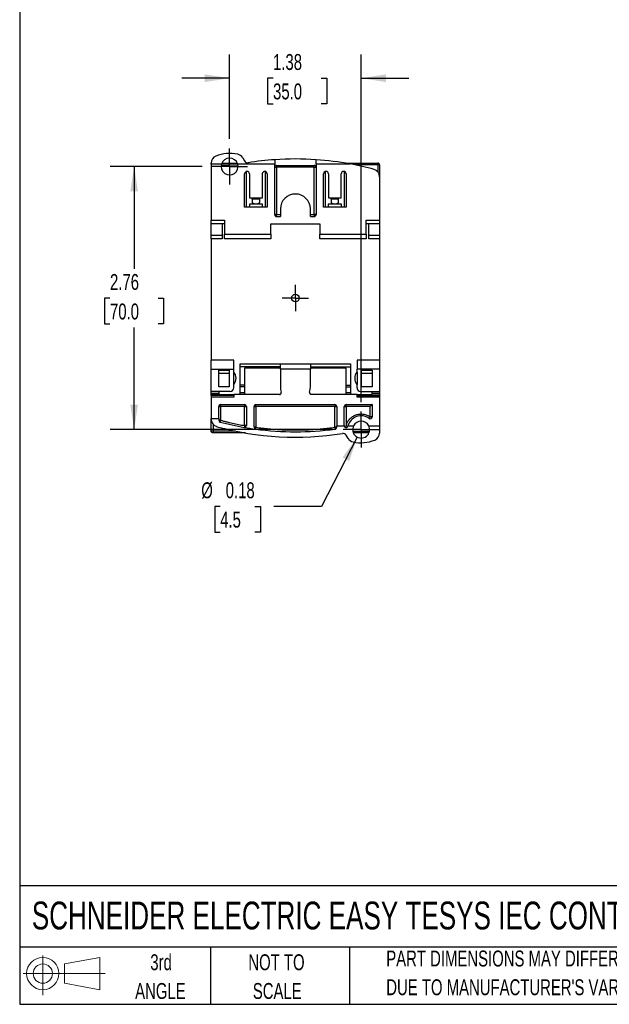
# Model space of a CAD drawing. Header units: inches. Extents: x 0.5 to 21.5, y 0.5 to 16.5.
# Tile 1 of 22: x 0.5 to 6.7, y 0.5 to 10.8. Entities that reach past the tile are written whole.
import ezdxf

# ---------------------------------------------------------------- set-up
doc = ezdxf.new("R2010")
doc.units = ezdxf.units.IN
doc.header["$LTSCALE"] = 2
doc.header["$MEASUREMENT"] = 0
doc.linetypes.add('CENTERX2', pattern=[0.8, 0.5, -0.1, 0.1, -0.1])
doc.layers.add('CENTER', color=40, linetype='CENTERX2')
doc.layers.add('SLD-DEFPOINTS', color=7, linetype='Continuous')
doc.layers.add('DIMENSIONS', color=140, linetype='Continuous', lineweight=25)
doc.layers.add('TEXT', color=140, linetype='Continuous', lineweight=25)
doc.styles.add('SLDTEXTSTYLE0', font='TXT', dxfattribs={"width": 0.7})
doc.dimstyles.new('SLDDIMSTYLE0', dxfattribs={"dimtxt": 0.169922, "dimasz": 0.26, "dimexe": 0, "dimexo": 0.0625, "dimgap": 0.04248, "dimtad": 0, "dimtih": 1, "dimtoh": 1, "dimrnd": 1e-09, "dimzin": 12, "dimdsep": 46, "dimtxsty": 'SLDTEXTSTYLE0', "dimsah": 1, "dimcen": 0.09, "dimadec": 0, "dimazin": 3, "dimtfac": 1, "dimtofl": 0, "dimtmove": 0, "dimatfit": 3, "dimfxl": 0, "dimfrac": 2, "dimtolj": 1, "dimtzin": 12, "dimarcsym": 0})
doc.dimstyles.new('SLDDIMSTYLE1', dxfattribs={"dimtxt": 0.169922, "dimasz": 0.26, "dimexe": 0, "dimexo": 0.0625, "dimgap": 0.04248, "dimtad": 0, "dimtih": 1, "dimtoh": 1, "dimrnd": 1e-09, "dimzin": 12, "dimdsep": 46, "dimtxsty": 'SLDTEXTSTYLE0', "dimsah": 1, "dimcen": 0.09, "dimadec": 0, "dimazin": 3, "dimtfac": 1, "dimtmove": 0, "dimatfit": 0, "dimfxl": 0, "dimfrac": 2, "dimtolj": 1, "dimtzin": 12, "dimarcsym": 0})
doc.dimstyles.new('SLDDIMSTYLE2', dxfattribs={"dimtxt": 0.169922, "dimasz": 0.26, "dimexe": 0, "dimexo": 0.0625, "dimgap": 0.04248, "dimtad": 0, "dimtih": 1, "dimtoh": 1, "dimrnd": 1e-09, "dimdsep": 46, "dimtxsty": 'SLDTEXTSTYLE0', "dimsah": 1, "dimcen": 0, "dimadec": 0, "dimazin": 2, "dimtfac": 1, "dimtofl": 0, "dimtmove": 0, "dimatfit": 3, "dimfxl": 0, "dimfrac": 2, "dimtolj": 1, "dimtzin": 12, "dimarcsym": 0})

# ---------------------------------------------------------------- blocks, each defined once
blk = doc.blocks.new('Block11')
at = {"color": 7, "linetype": 'Continuous', "lineweight": 18}
for p, q in [((0.204, 0.418), (0.204, 0)), ((0.431, 0.328), (0.801, 0.396)), ((0.431, 0.126), (0.431, 0.328)), ((0.801, 0.396), (0.801, 0.058)), ((0, 0.227), (0.856, 0.227)), ((0.431, 0.126), (0.801, 0.058))]:
    blk.add_line(p, q, dxfattribs=at)
for radius in [0.169, 0.101]:
    blk.add_circle((0.204, 0.227), radius, dxfattribs=at)
blk = doc.blocks.new('Block12')
at = {"layer": 'SLD-DEFPOINTS'}
blk.add_blockref('Block11', (0, 0), dxfattribs=at)
blk = doc.blocks.new('SW_NOTE_0_3')
at = {"layer": 'TEXT', "color": 0, "char_height": 0.16667, "attachment_point": 1, "style": 'SLDTEXTSTYLE0'}
for s, insert in [('PART DIMENSIONS MAY DIFFER SLIGHTLY', (0, 0.215)), ("DUE TO MANUFACTURER'S VARIANCES", (0, -0.086))]:
    blk.add_mtext(s, dxfattribs=dict(at, insert=insert))
blk = doc.blocks.new('SW_NOTE_0_4')
at = {"layer": 'TEXT', "color": 0, "char_height": 0.1667, "attachment_point": 2, "style": 'SLDTEXTSTYLE0'}
for s, insert in [('NOT TO', (0.414, 0.215)), ('SCALE', (0.422, -0.086))]:
    blk.add_mtext(s, dxfattribs=dict(at, insert=insert))
blk = doc.blocks.new('SW_NOTE_0_5')
at = {"layer": 'TEXT', "color": 0, "char_height": 0.1667, "attachment_point": 2, "style": 'SLDTEXTSTYLE0'}
for s, insert in [('3rd', (0.182, 0.215)), ('ANGLE', (0.175, -0.086))]:
    blk.add_mtext(s, dxfattribs=dict(at, insert=insert))
blk = doc.blocks.new('_D')
at = {"layer": 'DIMENSIONS'}
for p, q in [((2.41, 9.276), (1.449, 9.276)), ((1.699, 9.276), (1.699, 8.205)), ((1.446, 7.897), (1.389, 7.897)), ((1.389, 7.897), (1.389, 7.627)), ((1.951, 7.897), (2.008, 7.897)), ((2.008, 7.897), (2.008, 7.627)), ((1.389, 7.627), (1.446, 7.627)), ((1.699, 6.52), (1.699, 7.589)), ((2.008, 7.627), (1.951, 7.627)), ((3.788, 6.52), (1.449, 6.52))]:
    blk.add_line(p, q, dxfattribs=at)
for points in [[(1.699, 9.276), (1.659, 9.016), (1.739, 9.016)], [(1.699, 6.52), (1.739, 6.78), (1.659, 6.78)]]:
    blk.add_solid(points, dxfattribs=at)
at = {"layer": 'DIMENSIONS', "char_height": 0.1667, "attachment_point": 1, "style": 'SLDTEXTSTYLE0'}
for s, insert in [('2.76', (1.446, 8.15)), ('70.0', (1.446, 7.841))]:
    blk.add_mtext(s, dxfattribs=dict(at, insert=insert))
blk = doc.blocks.new('_D_1')
at = {"layer": 'DIMENSIONS'}
for p, q in [((2.699, 9.565), (2.699, 10.451)), ((4.077, 6.809), (4.077, 10.451)), ((2.699, 10.201), (2.199, 10.201)), ((3.154, 10.201), (3.097, 10.201)), ((3.097, 10.201), (3.097, 9.931)), ((3.659, 10.201), (3.716, 10.201)), ((3.716, 10.201), (3.716, 9.931)), ((4.077, 10.201), (4.577, 10.201)), ((3.097, 9.931), (3.154, 9.931)), ((3.716, 9.931), (3.659, 9.931))]:
    blk.add_line(p, q, dxfattribs=at)
for points in [[(2.699, 10.201), (2.439, 10.241), (2.439, 10.161)], [(4.077, 10.201), (4.337, 10.161), (4.337, 10.241)]]:
    blk.add_solid(points, dxfattribs=at)
at = {"layer": 'DIMENSIONS', "char_height": 0.1667, "attachment_point": 1, "style": 'SLDTEXTSTYLE0'}
for s, insert in [('1.38', (3.154, 10.454)), ('35.0', (3.154, 10.146))]:
    blk.add_mtext(s, dxfattribs=dict(at, insert=insert))
blk = doc.blocks.new('_D_2')
at = {"layer": 'DIMENSIONS'}
for p, q in [((4.036, 6.441), (3.663, 5.715)), ((2.6, 5.715), (2.543, 5.715)), ((2.543, 5.715), (2.543, 5.445)), ((2.964, 5.715), (3.021, 5.715)), ((3.021, 5.715), (3.021, 5.445)), ((3.663, 5.715), (3.163, 5.715)), ((2.543, 5.445), (2.6, 5.445)), ((3.021, 5.445), (2.964, 5.445))]:
    blk.add_line(p, q, dxfattribs=at)
blk.add_solid([(4.036, 6.441), (3.882, 6.228), (3.953, 6.192)], dxfattribs=at)
at = {"layer": 'DIMENSIONS', "char_height": 0.1667, "attachment_point": 1, "style": 'SLDTEXTSTYLE0'}
for s, insert in [('%%c', (2.402, 5.968)), ('0.18', (2.658, 5.968)), ('4.5', (2.6, 5.66))]:
    blk.add_mtext(s, dxfattribs=dict(at, insert=insert))
blk = doc.blocks.new('SW_CENTERMARKSYMBOL_0')
at = {"layer": 'CENTER', "color": 0}
for p, q in [((0, 0.1), (0, 0.139)), ((-0.1, 0), (-0.139, 0)), ((0, 0), (-0.1, 0)), ((0, 0), (0, 0.1)), ((0, 0), (0, -0.1)), ((0, 0), (0.1, 0)), ((0.1, 0), (0.139, 0)), ((0, -0.1), (0, -0.139))]:
    blk.add_line(p, q, dxfattribs=at)
blk = doc.blocks.new('SW_CENTERMARKSYMBOL_1')
at = {"layer": 'CENTER', "color": 0}
for p, q in [((0, 0.1), (0, 0.189)), ((-0.1, 0), (-0.189, 0)), ((0, 0), (-0.1, 0)), ((0, 0), (0, 0.1)), ((0, 0), (0, -0.1)), ((0, 0), (0.1, 0)), ((0.1, 0), (0.189, 0)), ((0, -0.1), (0, -0.189))]:
    blk.add_line(p, q, dxfattribs=at)
blk = doc.blocks.new('SW_CENTERMARKSYMBOL_2')
at = {"layer": 'CENTER', "color": 0}
for p, q in [((0, 0.1), (0, 0.189)), ((-0.1, 0), (-0.189, 0)), ((0, 0), (-0.1, 0)), ((0, 0), (0, 0.1)), ((0, 0), (0, -0.1)), ((0, 0), (0.1, 0)), ((0.1, 0), (0.189, 0)), ((0, -0.1), (0, -0.189))]:
    blk.add_line(p, q, dxfattribs=at)

msp = doc.modelspace()

# ---------------------------------------------------------------- linework, layer by layer
for p, q in [((2.506, 9.302), (2.506, 9.312)), ((2.614, 9.302), (2.506, 9.302)), ((2.506, 9.302), (2.506, 8.713)), ((2.612, 9.292), (2.786, 9.292)), ((2.618, 9.312), (2.78, 9.312)), ((3.171, 9.302), (2.784, 9.302)), ((2.836, 9.368), (2.855, 9.335)), ((3.171, 9.347), (3.171, 9.302)), ((3.171, 8.772), (3.171, 9.302)), ((3.191, 9.288), (3.585, 9.288)), ((3.191, 9.288), (3.191, 9.268)), ((3.605, 9.302), (3.605, 9.347)), ((3.961, 9.302), (3.605, 9.302)), ((3.605, 9.302), (3.605, 8.772)), ((3.908, 9.312), (4.25, 9.312)), ((4.25, 9.292), (4.015, 9.292)), ((4.25, 9.312), (4.25, 9.292)), ((4.27, 9.292), (4.25, 9.292)), ((4.25, 9.292), (4.25, 9.221)), ((4.27, 9.292), (4.27, 9.169)), ((2.856, 8.851), (2.856, 9.199)), ((2.876, 8.851), (2.876, 9.224)), ((2.908, 9.199), (2.908, 8.949)), ((3.042, 8.949), (3.042, 9.199)), ((3.073, 9.224), (3.073, 8.851)), ((3.093, 9.199), (3.093, 8.851)), ((3.191, 9.268), (3.191, 8.772)), ((3.585, 9.268), (3.191, 9.268)), ((3.585, 8.772), (3.585, 9.268)), ((3.683, 8.851), (3.683, 9.199)), ((3.703, 8.851), (3.703, 9.224)), ((3.734, 9.199), (3.734, 8.949)), ((3.868, 8.949), (3.868, 9.199)), ((3.9, 9.224), (3.9, 8.851)), ((3.919, 9.199), (3.919, 8.851)), ((4.27, 9.169), (4.27, 8.713)), ((2.906, 8.882), (2.906, 8.851)), ((3.043, 8.882), (2.906, 8.882)), ((2.908, 8.949), (3.042, 8.949)), ((3.014, 8.934), (2.935, 8.934)), ((2.935, 8.934), (2.935, 8.898)), ((3.014, 8.898), (3.014, 8.934)), ((3.043, 8.851), (3.043, 8.882)), ((3.733, 8.882), (3.733, 8.851)), ((3.87, 8.882), (3.733, 8.882)), ((3.734, 8.949), (3.868, 8.949)), ((3.841, 8.934), (3.762, 8.934)), ((3.762, 8.934), (3.762, 8.898)), ((3.841, 8.898), (3.841, 8.934)), ((3.87, 8.851), (3.87, 8.882)), ((3.093, 8.851), (2.856, 8.851)), ((3.191, 8.772), (3.231, 8.772)), ((3.231, 8.831), (3.231, 8.752)), ((3.545, 8.752), (3.545, 8.831)), ((3.545, 8.772), (3.585, 8.772)), ((3.919, 8.851), (3.683, 8.851)), ((2.506, 8.713), (2.646, 8.713)), ((2.506, 8.674), (2.506, 8.713)), ((2.646, 8.674), (2.506, 8.674)), ((2.506, 8.556), (2.506, 8.674)), ((2.62, 8.674), (2.62, 8.52)), ((2.646, 8.713), (2.646, 8.567)), ((3.132, 8.674), (3.644, 8.674)), ((3.132, 8.567), (3.132, 8.674)), ((3.191, 8.752), (3.231, 8.752)), ((3.545, 8.752), (3.585, 8.752)), ((3.644, 8.674), (3.644, 8.567)), ((4.13, 8.713), (4.27, 8.713)), ((4.13, 8.567), (4.13, 8.713)), ((4.27, 8.674), (4.13, 8.674)), ((4.156, 8.52), (4.156, 8.674)), ((4.27, 8.713), (4.27, 8.674)), ((4.27, 8.674), (4.27, 8.556)), ((2.646, 8.567), (3.132, 8.567)), ((2.646, 8.52), (2.646, 8.567)), ((3.132, 8.567), (3.132, 8.52)), ((3.644, 8.567), (4.13, 8.567)), ((3.644, 8.52), (3.644, 8.567)), ((4.13, 8.567), (4.13, 8.52)), ((2.506, 8.556), (2.62, 8.556)), ((2.506, 8.52), (2.506, 8.556)), ((2.62, 8.52), (2.506, 8.52)), ((2.506, 8.52), (2.506, 7.249)), ((3.132, 8.52), (2.646, 8.52)), ((4.13, 8.52), (3.644, 8.52)), ((4.156, 8.556), (4.27, 8.556)), ((4.27, 8.52), (4.156, 8.52)), ((4.27, 8.556), (4.27, 8.52)), ((4.27, 8.52), (4.27, 7.249)), ((2.742, 7.249), (2.506, 7.249)), ((2.506, 7.152), (2.506, 7.249)), ((2.742, 7.152), (2.742, 7.249)), ((4.27, 7.249), (4.034, 7.249)), ((4.034, 7.249), (4.034, 7.152)), ((4.27, 7.249), (4.27, 7.152)), ((2.506, 7.152), (2.742, 7.152)), ((2.506, 6.92), (2.506, 7.152)), ((2.585, 6.967), (2.585, 7.142)), ((2.585, 7.142), (2.695, 7.142)), ((2.695, 7.142), (2.695, 6.967)), ((2.742, 7.122), (2.742, 7.152)), ((2.742, 6.994), (2.742, 7.122)), ((2.809, 7.209), (3.231, 7.209)), ((2.809, 7.178), (2.809, 7.209)), ((3.231, 7.178), (2.809, 7.178)), ((2.809, 6.987), (2.809, 7.178)), ((3.231, 7.162), (2.856, 7.162)), ((2.856, 7.162), (2.856, 6.987)), ((3.231, 7.209), (3.545, 7.209)), ((3.231, 7.152), (3.231, 7.209)), ((3.231, 7.152), (3.231, 6.965)), ((3.545, 7.152), (3.231, 7.152)), ((3.545, 7.209), (3.545, 7.152)), ((3.545, 7.209), (3.967, 7.209)), ((3.545, 7.178), (3.967, 7.178)), ((3.919, 7.162), (3.545, 7.162)), ((3.545, 6.965), (3.545, 7.152)), ((3.919, 6.987), (3.919, 7.162)), ((3.967, 7.209), (3.967, 7.178)), ((3.967, 7.178), (3.967, 6.987)), ((4.034, 7.122), (4.034, 7.152)), ((4.27, 7.152), (4.034, 7.152)), ((4.034, 7.122), (4.034, 6.994)), ((4.081, 7.142), (4.191, 7.142)), ((4.081, 6.967), (4.081, 7.142)), ((4.191, 7.142), (4.191, 6.967)), ((4.27, 7.152), (4.27, 6.92)), ((2.695, 7.107), (2.585, 7.107)), ((4.191, 7.107), (4.081, 7.107)), ((2.703, 6.92), (2.506, 6.92)), ((2.506, 6.9), (2.506, 6.92)), ((2.695, 6.967), (2.585, 6.967)), ((2.585, 6.92), (2.585, 6.9)), ((2.742, 6.959), (2.742, 6.994)), ((2.856, 6.987), (2.809, 6.987)), ((2.809, 6.967), (2.809, 6.987)), ((2.856, 6.967), (2.809, 6.967)), ((2.809, 6.907), (2.809, 6.967)), ((2.856, 6.987), (2.856, 6.967)), ((2.856, 6.967), (2.856, 6.907)), ((3.919, 6.987), (3.967, 6.987)), ((3.919, 6.967), (3.919, 6.987)), ((3.919, 6.967), (3.967, 6.967)), ((3.919, 6.907), (3.919, 6.967)), ((3.967, 6.987), (3.967, 6.967)), ((3.967, 6.967), (3.967, 6.907)), ((4.034, 6.959), (4.034, 6.994)), ((4.073, 6.92), (4.27, 6.92)), ((4.191, 6.967), (4.081, 6.967)), ((4.191, 6.9), (4.191, 6.92)), ((4.27, 6.92), (4.27, 6.9)), ((2.585, 6.9), (2.506, 6.9)), ((2.506, 6.896), (2.506, 6.9)), ((2.506, 6.896), (2.585, 6.896)), ((2.506, 6.876), (2.506, 6.896)), ((2.742, 6.876), (2.506, 6.876)), ((2.506, 6.876), (2.506, 6.861)), ((2.742, 6.861), (2.506, 6.861)), ((2.506, 6.861), (2.506, 6.638)), ((2.585, 6.9), (2.585, 6.896)), ((2.585, 6.896), (2.585, 6.887)), ((2.585, 6.887), (2.742, 6.887)), ((2.742, 6.887), (2.742, 6.861)), ((3.231, 6.887), (2.742, 6.887)), ((2.809, 6.907), (2.856, 6.907)), ((2.809, 6.887), (2.809, 6.907)), ((2.856, 6.907), (2.856, 6.887)), ((3.231, 6.887), (3.231, 6.89)), ((3.545, 6.89), (3.545, 6.887)), ((4.034, 6.887), (3.545, 6.887)), ((3.919, 6.887), (3.919, 6.907)), ((3.919, 6.907), (3.967, 6.907)), ((3.967, 6.907), (3.967, 6.887)), ((4.034, 6.861), (4.034, 6.887)), ((4.034, 6.887), (4.191, 6.887)), ((4.034, 6.876), (4.27, 6.876)), ((4.27, 6.861), (4.034, 6.861)), ((4.27, 6.9), (4.191, 6.9)), ((4.191, 6.896), (4.191, 6.9)), ((4.191, 6.887), (4.191, 6.896)), ((4.191, 6.896), (4.27, 6.896)), ((4.27, 6.9), (4.27, 6.896)), ((4.27, 6.896), (4.27, 6.876)), ((4.27, 6.876), (4.27, 6.861)), ((4.27, 6.861), (4.27, 6.56)), ((2.585, 6.638), (2.585, 6.762)), ((2.585, 6.762), (2.605, 6.762)), ((2.605, 6.782), (2.856, 6.782)), ((2.605, 6.762), (2.605, 6.618)), ((2.856, 6.762), (2.605, 6.762)), ((2.856, 6.563), (2.856, 6.762)), ((2.876, 6.762), (2.876, 6.563)), ((2.955, 6.544), (2.955, 6.762)), ((2.975, 6.782), (3.801, 6.782)), ((2.975, 6.762), (2.975, 6.782)), ((2.975, 6.762), (2.975, 6.544)), ((3.801, 6.762), (2.975, 6.762)), ((3.801, 6.544), (3.801, 6.762)), ((3.801, 6.762), (3.821, 6.762)), ((3.821, 6.762), (3.821, 6.56)), ((3.9, 6.563), (3.9, 6.762)), ((3.9, 6.762), (3.919, 6.762)), ((3.919, 6.782), (4.191, 6.782)), ((4.171, 6.762), (3.919, 6.762)), ((3.919, 6.762), (3.919, 6.564)), ((4.171, 6.653), (4.171, 6.762)), ((4.191, 6.782), (4.191, 6.653)), ((2.506, 6.638), (2.585, 6.638)), ((2.506, 6.627), (2.506, 6.638)), ((2.506, 6.504), (2.506, 6.627)), ((2.585, 6.638), (2.585, 6.618)), ((2.526, 6.504), (2.506, 6.504)), ((2.526, 6.575), (2.526, 6.504)), ((2.761, 6.504), (2.526, 6.504)), ((2.854, 6.549), (2.853, 6.543)), ((2.856, 6.563), (2.854, 6.549)), ((3.801, 6.544), (3.803, 6.53)), ((3.821, 6.56), (3.9, 6.56)), ((3.821, 6.544), (3.821, 6.56)), ((3.939, 6.56), (3.998, 6.56)), ((3.99, 6.504), (4.164, 6.504)), ((4.156, 6.56), (4.27, 6.56)), ((4.27, 6.56), (4.27, 6.484)), ((2.867, 6.485), (2.526, 6.485)), ((3.94, 6.428), (3.921, 6.461)), ((4.158, 6.485), (3.996, 6.485))]:
    msp.add_line(p, q)
at = {"flags": 128}
msp.add_lwpolyline([(2.972, 6.525), (2.972, 6.525), (2.972, 6.525), (2.972, 6.525), (2.972, 6.526), (2.972, 6.527), (2.972, 6.528), (2.973, 6.529), (2.973, 6.53)], dxfattribs=at)
msp.add_circle((3.388, 7.898), 0.0394)
for centre, radius, start, end in [((2.703, 9.02), 0.394, 78.1347, 112.0243), ((2.768, 9.328), 0.0787, 30, 78.1347), ((2.585, 9.312), 0.0787, 112.0243, 180), ((2.699, 9.276), 0.0886, 162.8262, 17.1738), ((2.699, 9.276), 0.0886, 17.1738, 162.8262), ((2.889, 9.355), 0.0394, 210, 279.0058), ((3.388, 6.205), 3.15, 93.9422, 99.0058), ((3.388, 6.205), 3.15, 86.0578, 93.9422), ((3.191, 9.268), 0.0197, 90, 180), ((3.585, 9.268), 0.0197, 0, 90), ((3.388, 6.205), 3.15, 79.5156, 86.0578), ((3.388, 6.205), 3.15, 74.8386, 79.5156), ((4.25, 9.292), 0.0197, 0, 90), ((2.882, 9.199), 0.0256, 0, 180), ((3.067, 9.199), 0.0256, 0, 180), ((3.709, 9.199), 0.0256, 0, 180), ((3.894, 9.199), 0.0256, 0, 180), ((4.191, 9.169), 0.0787, 0, 74.8386), ((3.388, 8.831), 0.157, 0, 180), ((3.191, 8.772), 0.0197, 180, 270), ((3.585, 8.772), 0.0197, 270, 0), ((2.668, 7.058), 0.0984, 319.4642, 40.5358), ((4.108, 7.058), 0.0984, 139.4642, 220.5358), ((2.703, 6.959), 0.0394, 270, 0), ((3.388, 6.965), 0.157, 180, 199.0666), ((3.221, 6.907), 0.0197, 0, 19.0666), ((3.555, 6.907), 0.0197, 160.9334, 180), ((3.388, 6.965), 0.157, 340.9334, 0), ((4.073, 6.959), 0.0394, 180, 270), ((3.221, 6.907), 0.0197, 300.4148, 0), ((3.555, 6.907), 0.0197, 180, 239.5852), ((2.605, 6.762), 0.0197, 90, 180), ((2.856, 6.762), 0.0197, 0, 90), ((2.975, 6.762), 0.0197, 90, 180), ((3.801, 6.762), 0.0197, 0, 90), ((3.919, 6.762), 0.0197, 90, 180), ((2.585, 6.627), 0.0787, 180, 254.8386), ((2.605, 6.618), 0.0197, 180, 255.2382), ((4.077, 6.52), 0.144, 54.668, 164.0992), ((4.077, 6.52), 0.0886, 26.3878, 153.6122), ((4.171, 6.653), 0.0197, 234.668, 0), ((3.388, 9.591), 3.15, 254.8386, 279.0058), ((3.388, 9.591), 3.094, 255.2382, 260.0461), ((2.856, 6.563), 0.0197, 260.0461, 0), ((3.388, 9.591), 3.094, 260.0461, 262.2736), ((2.975, 6.544), 0.0197, 180, 262.2736), ((3.388, 9.591), 3.094, 262.2736, 277.7264), ((3.801, 6.544), 0.0197, 277.7264, 0), ((3.919, 6.563), 0.0197, 180, 188.699), ((3.919, 6.563), 0.0197, 188.699, 279.9223), ((3.919, 6.562), 0.0197, 280.9215, 344.9998), ((4.077, 6.52), 0.144, 164.0992, 164.9998), ((4.077, 6.52), 0.0886, 153.6122, 26.3878), ((3.887, 6.441), 0.0394, 30, 99.0058), ((4.008, 6.468), 0.0787, 210, 258.1347), ((4.073, 6.776), 0.394, 258.1347, 292.0243), ((4.191, 6.484), 0.0787, 292.0243, 0)]:
    msp.add_arc(centre, radius, start, end)
for points, knots in [([(3.585, 9.268), (3.585, 9.273), (3.585, 9.278), (3.585, 9.286), (3.585, 9.288), (3.585, 9.288)], [0, 0, 0, 0, 0.5, 0.5, 1, 1, 1, 1]), ([(3.171, 9.268), (3.171, 9.268), (3.172, 9.268), (3.172, 9.268), (3.172, 9.268), (3.173, 9.268), (3.175, 9.268), (3.177, 9.268), (3.18, 9.268), (3.183, 9.268), (3.187, 9.268), (3.19, 9.268), (3.191, 9.268)], [0, 0, 0, 0, 0.078614, 0.146542, 0.203728, 0.250244, 0.383655, 0.500192, 0.603762, 0.700269, 0.853092, 1, 1, 1, 1]), ([(3.585, 9.268), (3.586, 9.268), (3.587, 9.268), (3.589, 9.268), (3.591, 9.268), (3.593, 9.268), (3.596, 9.268), (3.599, 9.268), (3.601, 9.268), (3.603, 9.268), (3.604, 9.268), (3.604, 9.268), (3.605, 9.268)], [0, 0, 0, 0, 0.078614, 0.146542, 0.203728, 0.250244, 0.383655, 0.500192, 0.603762, 0.700269, 0.853092, 1, 1, 1, 1]), ([(2.935, 8.934), (2.935, 8.934), (2.935, 8.936), (2.935, 8.937), (2.935, 8.94), (2.935, 8.942), (2.935, 8.945), (2.935, 8.947), (2.935, 8.948), (2.935, 8.949), (2.935, 8.949), (2.935, 8.949)], [0, 0, 0, 0, 0.076795, 0.15407, 0.233265, 0.351816, 0.475124, 0.599968, 0.73362, 0.864389, 1, 1, 1, 1]), ([(2.935, 8.898), (2.937, 8.897), (2.94, 8.895), (2.945, 8.892), (2.95, 8.89), (2.956, 8.887), (2.965, 8.885), (2.975, 8.884), (2.985, 8.885), (2.995, 8.887), (3.005, 8.892), (3.011, 8.896), (3.014, 8.898)], [0, 0, 0, 0, 0.072103, 0.140728, 0.206164, 0.268743, 0.385499, 0.500114, 0.614694, 0.731485, 0.859353, 1, 1, 1, 1]), ([(3.014, 8.934), (3.014, 8.934), (3.014, 8.936), (3.014, 8.938), (3.014, 8.94), (3.014, 8.942), (3.014, 8.945), (3.014, 8.946), (3.014, 8.948), (3.014, 8.949), (3.014, 8.949), (3.014, 8.949)], [0, 0, 0, 0, 0.0854, 0.175306, 0.27004, 0.369908, 0.475212, 0.58467, 0.733715, 0.866606, 1, 1, 1, 1]), ([(3.762, 8.934), (3.762, 8.934), (3.762, 8.936), (3.762, 8.937), (3.762, 8.94), (3.762, 8.942), (3.762, 8.945), (3.762, 8.947), (3.762, 8.948), (3.762, 8.949), (3.762, 8.949), (3.762, 8.949)], [0, 0, 0, 0, 0.076795, 0.15407, 0.233265, 0.351816, 0.475124, 0.599968, 0.73362, 0.864389, 1, 1, 1, 1]), ([(3.762, 8.898), (3.764, 8.897), (3.767, 8.895), (3.772, 8.892), (3.777, 8.89), (3.783, 8.887), (3.791, 8.885), (3.801, 8.884), (3.811, 8.885), (3.821, 8.887), (3.831, 8.892), (3.838, 8.896), (3.841, 8.898)], [0, 0, 0, 0, 0.072103, 0.140728, 0.206164, 0.268743, 0.385499, 0.500114, 0.614694, 0.731485, 0.859353, 1, 1, 1, 1]), ([(3.841, 8.934), (3.841, 8.934), (3.841, 8.936), (3.841, 8.938), (3.841, 8.94), (3.841, 8.942), (3.841, 8.945), (3.841, 8.946), (3.841, 8.948), (3.841, 8.949), (3.841, 8.949), (3.841, 8.949)], [0, 0, 0, 0, 0.0854, 0.175306, 0.27004, 0.369908, 0.475212, 0.58467, 0.733715, 0.866606, 1, 1, 1, 1]), ([(3.191, 8.772), (3.19, 8.772), (3.189, 8.772), (3.187, 8.772), (3.185, 8.772), (3.183, 8.772), (3.18, 8.772), (3.177, 8.772), (3.175, 8.772), (3.173, 8.772), (3.172, 8.772), (3.172, 8.772), (3.171, 8.772)], [0, 0, 0, 0, 0.078614, 0.146542, 0.203728, 0.250244, 0.383655, 0.500192, 0.603762, 0.700269, 0.853092, 1, 1, 1, 1]), ([(3.191, 8.752), (3.191, 8.753), (3.191, 8.753), (3.191, 8.753), (3.191, 8.754), (3.191, 8.756), (3.191, 8.758), (3.191, 8.761), (3.191, 8.764), (3.191, 8.768), (3.191, 8.771), (3.191, 8.772)], [0, 0, 0, 0, 0.093554, 0.187725, 0.285837, 0.388963, 0.500162, 0.616644, 0.750096, 0.853674, 1, 1, 1, 1]), ([(3.585, 8.772), (3.585, 8.771), (3.585, 8.77), (3.585, 8.768), (3.585, 8.766), (3.585, 8.764), (3.585, 8.761), (3.585, 8.758), (3.585, 8.756), (3.585, 8.754), (3.585, 8.753), (3.585, 8.753), (3.585, 8.752)], [0, 0, 0, 0, 0.078614, 0.146542, 0.203728, 0.250244, 0.383655, 0.500192, 0.603762, 0.700269, 0.853092, 1, 1, 1, 1]), ([(3.605, 8.772), (3.604, 8.772), (3.604, 8.772), (3.604, 8.772), (3.603, 8.772), (3.601, 8.772), (3.599, 8.772), (3.596, 8.772), (3.593, 8.772), (3.589, 8.772), (3.586, 8.772), (3.585, 8.772)], [0, 0, 0, 0, 0.093554, 0.187725, 0.285837, 0.388963, 0.500162, 0.616644, 0.750096, 0.853674, 1, 1, 1, 1]), ([(3.221, 6.887), (3.221, 6.888), (3.223, 6.888), (3.226, 6.888), (3.228, 6.889), (3.23, 6.89), (3.231, 6.89)], [0, 0, 0, 0, 0.248821, 0.494585, 0.743102, 1, 1, 1, 1]), ([(3.555, 6.887), (3.555, 6.888), (3.553, 6.888), (3.55, 6.888), (3.548, 6.889), (3.546, 6.89), (3.545, 6.89)], [0, 0, 0, 0, 0.242172, 0.488701, 0.740901, 1, 1, 1, 1]), ([(2.605, 6.762), (2.605, 6.763), (2.605, 6.765), (2.605, 6.768), (2.605, 6.771), (2.605, 6.774), (2.605, 6.776), (2.605, 6.779), (2.605, 6.78), (2.605, 6.782), (2.605, 6.782), (2.605, 6.782)], [0, 0, 0, 0, 0.093554, 0.187725, 0.285837, 0.388963, 0.500162, 0.616644, 0.750096, 0.853674, 1, 1, 1, 1]), ([(2.856, 6.782), (2.856, 6.782), (2.856, 6.782), (2.856, 6.781), (2.856, 6.78), (2.856, 6.778), (2.856, 6.776), (2.856, 6.773), (2.856, 6.77), (2.856, 6.766), (2.856, 6.764), (2.856, 6.762)], [0, 0, 0, 0, 0.093554, 0.187725, 0.285837, 0.388963, 0.500162, 0.616644, 0.750096, 0.853674, 1, 1, 1, 1]), ([(2.856, 6.762), (2.857, 6.762), (2.859, 6.762), (2.861, 6.762), (2.863, 6.762), (2.865, 6.762), (2.868, 6.762), (2.87, 6.762), (2.873, 6.762), (2.874, 6.762), (2.876, 6.762), (2.876, 6.762), (2.876, 6.762)], [0, 0, 0, 0, 0.078614, 0.146542, 0.203728, 0.250244, 0.383655, 0.500192, 0.603762, 0.700269, 0.853092, 1, 1, 1, 1]), ([(2.955, 6.762), (2.955, 6.762), (2.955, 6.762), (2.955, 6.762), (2.956, 6.762), (2.957, 6.762), (2.958, 6.762), (2.961, 6.762), (2.963, 6.762), (2.966, 6.762), (2.97, 6.762), (2.973, 6.762), (2.975, 6.762)], [0, 0, 0, 0, 0.078614, 0.146542, 0.203728, 0.250244, 0.383655, 0.500192, 0.603762, 0.700269, 0.853092, 1, 1, 1, 1]), ([(3.801, 6.782), (3.801, 6.782), (3.801, 6.782), (3.801, 6.782), (3.801, 6.781), (3.801, 6.78), (3.801, 6.779), (3.801, 6.776), (3.801, 6.774), (3.801, 6.771), (3.801, 6.767), (3.801, 6.764), (3.801, 6.762)], [0, 0, 0, 0, 0.0786136, 0.1465416, 0.2037279, 0.250244, 0.3836545, 0.5001916, 0.6037624, 0.700269, 0.8530923, 1, 1, 1, 1]), ([(3.919, 6.762), (3.919, 6.763), (3.919, 6.765), (3.919, 6.768), (3.919, 6.771), (3.919, 6.774), (3.919, 6.776), (3.919, 6.779), (3.919, 6.78), (3.919, 6.782), (3.919, 6.782), (3.919, 6.782)], [0, 0, 0, 0, 0.093554, 0.187725, 0.285837, 0.388963, 0.500162, 0.616644, 0.750096, 0.853674, 1, 1, 1, 1]), ([(4.191, 6.782), (4.191, 6.782), (4.191, 6.782), (4.191, 6.782), (4.19, 6.781), (4.189, 6.78), (4.188, 6.779), (4.187, 6.778), (4.185, 6.776), (4.182, 6.773), (4.179, 6.77), (4.175, 6.766), (4.173, 6.764), (4.171, 6.762)], [0, 0, 0, 0, 0.056101, 0.113806, 0.173744, 0.236476, 0.302495, 0.372221, 0.446013, 0.574055, 0.724076, 0.838203, 1, 1, 1, 1]), ([(2.605, 6.618), (2.604, 6.618), (2.602, 6.618), (2.6, 6.618), (2.596, 6.618), (2.591, 6.618), (2.588, 6.618), (2.586, 6.618), (2.585, 6.618), (2.585, 6.618), (2.585, 6.618)], [0, 0, 0, 0, 0.073165, 0.125279, 0.250412, 0.499473, 0.631413, 0.749735, 0.877239, 1, 1, 1, 1]), ([(2.6, 6.599), (2.6, 6.599), (2.6, 6.599), (2.6, 6.599), (2.6, 6.6), (2.6, 6.602), (2.601, 6.604), (2.602, 6.607), (2.603, 6.61), (2.604, 6.614), (2.604, 6.616), (2.605, 6.618)], [0, 0, 0, 0, 0.078737, 0.157702, 0.240173, 0.362819, 0.500117, 0.619679, 0.760057, 0.859301, 1, 1, 1, 1]), ([(2.605, 6.618), (2.615, 6.615), (2.636, 6.61), (2.667, 6.602), (2.698, 6.594), (2.73, 6.587), (2.761, 6.581), (2.793, 6.574), (2.825, 6.568), (2.846, 6.564), (2.856, 6.563)], [0, 0, 0, 0, 0.125047, 0.250053, 0.375032, 0.499998, 0.624964, 0.749943, 0.874951, 1, 1, 1, 1]), ([(3.919, 6.564), (3.92, 6.566), (3.922, 6.571), (3.924, 6.578), (3.927, 6.586), (3.93, 6.593), (3.936, 6.603), (3.944, 6.616), (3.957, 6.632), (3.971, 6.645), (3.992, 6.661), (4.022, 6.676), (4.053, 6.683), (4.08, 6.684), (4.099, 6.682), (4.119, 6.679), (4.136, 6.673), (4.149, 6.667), (4.161, 6.661), (4.168, 6.656), (4.171, 6.653)], [0, 0, 0, 0, 0.024691, 0.049309, 0.07391, 0.098549, 0.123281, 0.186647, 0.250143, 0.313508, 0.377006, 0.50001, 0.623015, 0.686381, 0.749877, 0.813241, 0.876739, 0.917839, 0.958841, 1, 1, 1, 1]), ([(4.191, 6.653), (4.191, 6.653), (4.191, 6.653), (4.191, 6.653), (4.19, 6.653), (4.188, 6.653), (4.185, 6.653), (4.181, 6.653), (4.176, 6.653), (4.173, 6.653), (4.171, 6.653)], [0, 0, 0, 0, 0.070814, 0.154254, 0.250335, 0.375575, 0.500459, 0.694224, 0.860632, 1, 1, 1, 1]), ([(2.526, 6.485), (2.521, 6.485), (2.516, 6.487), (2.508, 6.494), (2.506, 6.499), (2.506, 6.504)], [0, 0, 0, 0, 0.5, 0.5, 1, 1, 1, 1]), ([(2.526, 6.504), (2.526, 6.499), (2.526, 6.494), (2.526, 6.487), (2.526, 6.485), (2.526, 6.485)], [0, 0, 0, 0, 0.5, 0.5, 1, 1, 1, 1]), ([(2.876, 6.563), (2.876, 6.563), (2.876, 6.563), (2.876, 6.563), (2.875, 6.563), (2.873, 6.563), (2.87, 6.563), (2.866, 6.563), (2.861, 6.563), (2.858, 6.563), (2.856, 6.563)], [0, 0, 0, 0, 0.048531, 0.125209, 0.250274, 0.386394, 0.500396, 0.685792, 0.850071, 1, 1, 1, 1]), ([(2.975, 6.544), (2.974, 6.544), (2.972, 6.544), (2.969, 6.544), (2.967, 6.544), (2.964, 6.544), (2.961, 6.544), (2.958, 6.544), (2.956, 6.544), (2.955, 6.544), (2.955, 6.544), (2.955, 6.544)], [0, 0, 0, 0, 0.083377, 0.165813, 0.250172, 0.370964, 0.50012, 0.617749, 0.750065, 0.861615, 1, 1, 1, 1]), ([(2.975, 6.544), (2.986, 6.543), (3.009, 6.54), (3.043, 6.536), (3.078, 6.532), (3.112, 6.529), (3.146, 6.526), (3.181, 6.523), (3.215, 6.521), (3.25, 6.519), (3.284, 6.518), (3.319, 6.517), (3.353, 6.516), (3.4, 6.516), (3.457, 6.517), (3.526, 6.519), (3.595, 6.523), (3.664, 6.528), (3.733, 6.535), (3.779, 6.541), (3.801, 6.544)], [0, 0, 0, 0, 0.041711, 0.083397, 0.125062, 0.166713, 0.208353, 0.249989, 0.291626, 0.333268, 0.374922, 0.416592, 0.458285, 0.500004, 0.583399, 0.666714, 0.749989, 0.833267, 0.91659, 1, 1, 1, 1]), ([(3.821, 6.544), (3.821, 6.544), (3.821, 6.544), (3.82, 6.544), (3.819, 6.544), (3.818, 6.544), (3.815, 6.544), (3.812, 6.544), (3.809, 6.544), (3.805, 6.544), (3.803, 6.544), (3.801, 6.544)], [0, 0, 0, 0, 0.095317, 0.178696, 0.250163, 0.38243, 0.500107, 0.629212, 0.750053, 0.875555, 1, 1, 1, 1]), ([(3.919, 6.564), (3.919, 6.56), (3.918, 6.553), (3.918, 6.546), (3.917, 6.543)], [0, 0, 0, 0, 0.505345, 1, 1, 1, 1])]:
    msp.add_open_spline(points, degree=3, knots=knots)
for points in [[(4.163, 6.642), (4.161, 6.639), (4.16, 6.637), (4.16, 6.637)], [(4.171, 6.653), (4.168, 6.649), (4.166, 6.645), (4.163, 6.642)], [(2.973, 6.53), (2.973, 6.534), (2.974, 6.539), (2.975, 6.544)], [(3.803, 6.53), (3.804, 6.527), (3.804, 6.525), (3.804, 6.525)]]:
    msp.add_open_spline(points, degree=3)
at = {"layer": 'TEXT'}
for p, q in [((0.5, 16.5), (0.5, 0.5)), ((21.5, 1.742), (0.5, 1.742)), ((21.5, 1.1), (0.5, 1.1)), ((2.5, 1.1), (2.5, 0.5)), ((3.954, 1.1), (3.954, 0.5)), ((0.5, 0.5), (21.5, 0.5))]:
    msp.add_line(p, q, dxfattribs=at)

# ---------------------------------------------------------------- block references
at = {"layer": 'CENTER'}
for name, p in [('SW_CENTERMARKSYMBOL_1', (2.699, 9.276)), ('SW_CENTERMARKSYMBOL_0', (3.388, 7.898)), ('SW_CENTERMARKSYMBOL_2', (4.077, 6.52))]:
    msp.add_blockref(name, p, dxfattribs=at)
at = {"layer": 'SLD-DEFPOINTS'}
msp.add_blockref('Block12', (0.538, 0.595), dxfattribs=at)
at = {"layer": 'TEXT'}
for name, p in [('SW_NOTE_0_5', (1.799, 0.809)), ('SW_NOTE_0_3', (4.34, 0.848)), ('SW_NOTE_0_4', (2.776, 0.809))]:
    msp.add_blockref(name, p, dxfattribs=at)

# ---------------------------------------------------------------- texts
at = {"layer": 'TEXT', "insert": (0.627, 1.576), "char_height": 0.29167, "attachment_point": 1, "style": 'SLDTEXTSTYLE0'}
msp.add_mtext('SCHNEIDER ELECTRIC EASY TESYS IEC CONTACTOR', dxfattribs=at)

# ---------------------------------------------------------------- dimensions: what is measured, and where the dimension line sits
at = {"layer": 'DIMENSIONS'}
dim = msp.add_linear_dim(base=(4.077, 10.201), p1=(2.699, 9.465), p2=(4.077, 6.709), dimstyle='SLDDIMSTYLE1', dxfattribs=at)
dim.commit()
dim.dimension.update_dxf_attribs({"geometry": '_D_1', "text_midpoint": (3.407, 10.201), "dimtype": 160})
dim = msp.add_linear_dim(base=(1.699, 6.52), p1=(2.51, 9.276), p2=(3.888, 6.52), angle=90, dimstyle='SLDDIMSTYLE0', dxfattribs=at)
dim.commit()
dim.dimension.update_dxf_attribs({"geometry": '_D', "text_midpoint": (1.699, 7.897), "dimtype": 160})
dim = msp.add_diameter_dim_2p(p1=(4.117, 6.599), p2=(4.036, 6.441), dimstyle='SLDDIMSTYLE2', dxfattribs=at)
dim.commit()
dim.dimension.update_dxf_attribs({"geometry": '_D_2', "text_midpoint": (2.782, 5.715), "dimtype": 163})

doc.saveas('drawing.dxf')
